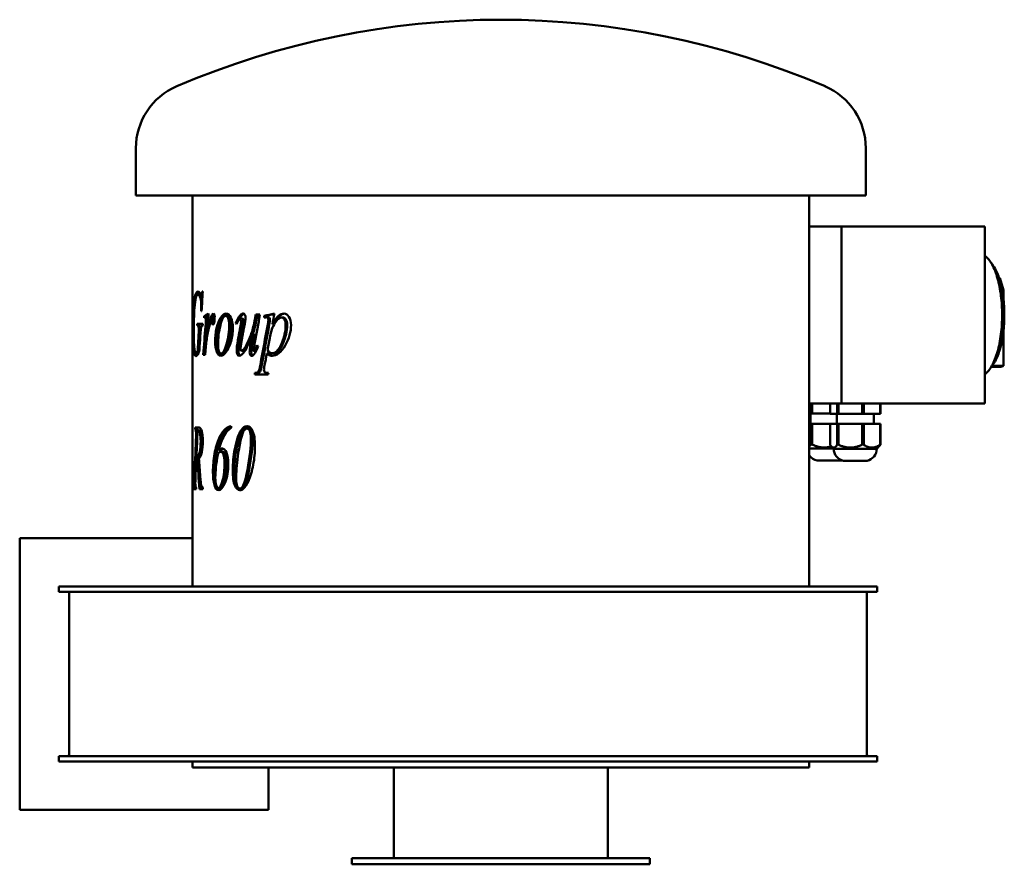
# Model space of a CAD drawing. Header units: millimetres. Extents: x 391 to 870, y 240 to 651.
import ezdxf

# ---------------------------------------------------------------- set-up
doc = ezdxf.new("R2010")
doc.units = ezdxf.units.MM
doc.header["$LTSCALE"] = 3
doc.layers.add('Widoczne (ISO)', color=7, linetype='Continuous', lineweight=50)

msp = doc.modelspace()

# ---------------------------------------------------------------- linework, layer by layer
at = {"layer": 'Widoczne (ISO)'}
for p, q in [((447.5, 565.25), (447.5, 588.25)), ((802.5, 565.25), (802.5, 588.25)), ((802.5, 565.25), (447.5, 565.25)), ((475, 452.59), (475, 565.25)), ((775, 375.25), (775, 565.25)), ((775, 550.25), (787.8, 550.25)), ((787.8, 550.25), (790.58, 550.25)), ((790.58, 550.25), (790.58, 464.25)), ((790.58, 550.25), (860.38, 550.25)), ((860.38, 464.25), (860.38, 550.25)), ((867.27, 525.25), (867.64, 525.25)), ((867.64, 525.25), (869.51, 519.29)), ((480.01, 518.6), (479.8, 518.6)), ((868.77, 519.29), (869.51, 519.29)), ((869.51, 519.29), (869.51, 514.01)), ((478.73, 517.1), (477.74, 517.1)), ((479.92, 517.1), (479.33, 517.1)), ((479.26, 509.14), (479.45, 509.14)), ((480.07, 502.99), (477.36, 502.99)), ((481.59, 506.71), (480.63, 506.71)), ((482.12, 506.1), (481.16, 506.1)), ((482.44, 505.76), (481.48, 505.76)), ((485.24, 504.56), (484.31, 504.56)), ((485.46, 503.82), (484.52, 503.82)), ((492.09, 506.79), (491.19, 506.79)), ((496.75, 503.21), (496.16, 503.21)), ((499, 506.98), (498.16, 506.98)), ((499.27, 505.51), (498.42, 505.51)), ((506.27, 505.59), (505.47, 505.59)), ((507.85, 507.42), (505.78, 507.42)), ((510.67, 506.81), (509.9, 506.81)), ((509.9, 505.95), (509.9, 506.81)), ((510.67, 506.08), (510.67, 506.81)), ((511.81, 506.1), (511.05, 506.1)), ((514.63, 502.84), (513.89, 502.84)), ((519.1, 506), (518.39, 506)), ((477.32, 502.13), (477.43, 502.13)), ((478.41, 502.13), (477.43, 502.13)), ((478.98, 501.49), (478, 501.49)), ((505.03, 498.13), (504.22, 498.13)), ((869.51, 500.49), (869.51, 482.54)), ((482.23, 497.18), (481.91, 497.18)), ((477.71, 488.94), (476.73, 488.94)), ((478.37, 490), (477.6, 490)), ((489.92, 488.5), (489.01, 488.5)), ((499.78, 489.87), (498.94, 489.87)), ((505.87, 489.56), (505.07, 489.56)), ((511.93, 488.48), (511.17, 488.48)), ((514.71, 488.62), (513.97, 488.62)), ((480.28, 487.91), (481.21, 487.91)), ((506.21, 479.04), (505.41, 479.04)), ((863.5, 482.04), (867.64, 482.04)), ((863.89, 482.54), (869.51, 482.54)), ((505.28, 478.23), (511.84, 478.23)), ((787.8, 464.25), (775, 464.25)), ((775.8, 464.25), (775.8, 459.3)), ((776.43, 464.25), (776.43, 459.3)), ((785.08, 464.25), (785.08, 459.25)), ((787.8, 464.25), (790.58, 464.25)), ((788.58, 464.25), (788.58, 459.25)), ((789.22, 464.25), (789.22, 459.25)), ((790.58, 464.25), (860.38, 464.25)), ((800.64, 464.25), (800.64, 459.25)), ((801.47, 464.25), (801.47, 459.25)), ((809.39, 464.25), (809.39, 459.25)), ((809.58, 464.25), (809.58, 459.25)), ((775, 459.3), (775.8, 459.3)), ((775.59, 459.3), (775.59, 454.3)), ((775.8, 459.3), (776.43, 459.3)), ((776.43, 459.3), (785.08, 459.3)), ((785.08, 459.25), (788.58, 459.25)), ((788.33, 459.25), (788.33, 454.25)), ((788.58, 459.25), (789.22, 459.25)), ((789.22, 459.25), (800.64, 459.25)), ((800.64, 459.25), (801.47, 459.25)), ((801.47, 459.25), (809.39, 459.25)), ((806.33, 459.25), (806.33, 454.25)), ((809.39, 459.25), (809.58, 459.25)), ((475.01, 452.59), (475, 452.59)), ((476.34, 451.78), (477.33, 451.78)), ((477.99, 452.59), (476.36, 452.59)), ((478.83, 451.02), (477.85, 451.02)), ((493.85, 453.2), (493.85, 452.34)), ((502.35, 452.05), (501.53, 452.05)), ((775, 454.3), (775.8, 454.3)), ((775.8, 454.3), (775.8, 444.26)), ((775.8, 454.3), (776.43, 454.3)), ((776.43, 454.3), (787.84, 454.3)), ((776.43, 454.3), (776.43, 444.26)), ((785.08, 454.25), (788.58, 454.25)), ((785.08, 454.25), (785.08, 444.21)), ((787.84, 454.3), (788.33, 454.3)), ((787.84, 454.3), (787.84, 454.25)), ((788.58, 454.25), (788.58, 444.21)), ((788.58, 454.25), (789.22, 454.25)), ((789.22, 454.25), (800.64, 454.25)), ((789.22, 454.25), (789.22, 444.21)), ((800.64, 454.25), (801.47, 454.25)), ((800.64, 454.25), (800.64, 444.21)), ((801.47, 454.25), (809.39, 454.25)), ((801.47, 454.25), (801.47, 444.21)), ((809.39, 454.25), (809.58, 454.25)), ((809.39, 454.25), (809.39, 444.21)), ((809.58, 454.25), (809.58, 444.21)), ((475, 433.17), (475, 445.33)), ((488.7, 441.34), (487.79, 441.34)), ((489.64, 440.8), (488.74, 440.8)), ((786.78, 442.3), (775, 442.3)), ((786.83, 442.25), (785.8, 443.28)), ((807.83, 442.25), (786.83, 442.25)), ((807.83, 442.25), (808.86, 443.28)), ((477.86, 437.51), (476.88, 437.51)), ((478.34, 438.57), (477.36, 438.57)), ((478.2, 437.17), (477.45, 437.17)), ((790.34, 436.43), (778.84, 436.43)), ((803.08, 436.38), (791.58, 436.38)), ((475.45, 433.89), (475, 433.89)), ((475, 430.94), (475.38, 430.94)), ((475, 375.25), (475, 430.94)), ((476.49, 428.42), (476.01, 428.42)), ((475.49, 422.59), (476.86, 422.59)), ((476.51, 423.4), (475.51, 423.4)), ((476.55, 423.74), (475.71, 423.74)), ((476.41, 424.74), (475.84, 424.74)), ((478.39, 422.59), (480.07, 422.59)), ((488.6, 423.08), (487.68, 423.08)), ((498.92, 422.88), (498.07, 422.88)), ((500.15, 423.76), (499.32, 423.76)), ((391, 266.75), (391, 398.75)), ((391, 398.75), (475, 398.75)), ((410, 375.25), (620.36, 375.25)), ((410, 373.75), (410, 375.25)), ((410, 373.75), (410, 372.75)), ((620.36, 375.25), (808, 375.25)), ((808, 375.25), (808, 372.75)), ((620.36, 372.75), (410, 372.75)), ((415, 371.95), (415, 293.55)), ((808, 372.75), (620.36, 372.75)), ((803, 371.95), (803, 293.55)), ((620.36, 292.75), (410, 292.75)), ((410, 290.25), (410, 292.75)), ((808, 292.75), (620.36, 292.75)), ((808, 290.25), (808, 292.75)), ((620.36, 290.25), (410, 290.25)), ((475, 290.25), (475, 287.25)), ((808, 290.25), (620.36, 290.25)), ((775, 290.25), (775, 287.25)), ((775, 287.25), (475, 287.25)), ((512, 287.25), (512, 266.75)), ((573, 243.25), (573, 287.25)), ((677, 243.25), (677, 287.25)), ((512, 266.75), (391, 266.75)), ((552.5, 243.25), (697.5, 243.25)), ((552.5, 240.25), (552.5, 243.25)), ((552.5, 240.25), (697.5, 240.25)), ((697.5, 240.25), (697.5, 243.25))]:
    msp.add_line(p, q, dxfattribs=at)
for centre, radius, start, end in [((625, 250.75), 400, 66.7905, 113.2095), ((480.28, 588.25), 32.78, 113.2095, 180), ((769.71, 588.25), 32.78, 0, 66.7905), ((792.83, 442.25), 6, 180, 257.9753), ((801.83, 442.25), 6, 282.0247, 0), ((780.09, 442.3), 6, 211.832, 257.9753), ((789.09, 442.3), 6, 282.0247, 287.3778), ((414.2, 371.95), 0.8, 0, 90), ((803.8, 371.95), 0.8, 90, 180), ((414.2, 293.55), 0.8, 270, 0), ((803.8, 293.55), 0.8, 180, 270)]:
    msp.add_arc(centre, radius, start, end, dxfattribs=at)
for centre, major_axis, ratio, start_param, end_param in [((867.64, 507.04), (0, -25), 0.374607, 0, 0.201358), ((776.11, 456.71), (0, -12.46), 0.732322, 6.248424, 6.317947), ((788.9, 456.66), (0, -12.46), 0.73602, 6.248424, 6.317947), ((801.05, 456.66), (0, -12.46), 0.954274, 6.248424, 6.317947), ((809.48, 456.66), (0, -12.46), 0.218254, 6.248424, 6.317947)]:
    msp.add_ellipse(centre, major_axis=major_axis, ratio=ratio, start_param=start_param, end_param=end_param, dxfattribs=at)
for points, knots in [([(860.38, 478.44), (860.41, 478.46), (860.43, 478.48), (861.7, 479.42), (862.82, 480.82), (864.87, 484.47), (865.78, 486.76), (867.26, 491.95), (867.83, 494.82), (868.59, 500.88), (868.79, 504.06), (868.79, 510.41), (868.59, 513.58), (867.84, 519.61), (867.27, 522.47), (865.82, 527.61), (864.93, 529.88), (862.87, 533.63), (861.7, 535.1), (860.39, 536.05), (860.39, 536.06), (860.38, 536.06)], [3.407571, 3.407571, 3.407571, 3.407571, 3.41379, 3.41379, 3.73056, 3.73056, 4.062027, 4.062027, 4.38825, 4.38825, 4.711986, 4.711986, 5.035074, 5.035074, 5.358804, 5.358804, 5.684981, 5.684981, 6.016309, 6.016309, 6.017207, 6.017207, 6.017207, 6.017207]), ([(863.57, 482.16), (864.19, 482.87), (864.77, 483.72), (866.27, 486.41), (867.1, 488.51), (868.44, 493.26), (868.96, 495.9), (869.66, 501.46), (869.84, 504.38), (869.83, 510.2), (869.65, 513.11), (868.96, 518.64), (868.44, 521.26), (867.11, 525.96), (866.29, 528.03), (864.8, 530.74), (864.2, 531.61), (863.57, 532.34)], [3.545857, 3.545857, 3.545857, 3.545857, 3.733976, 3.733976, 4.064644, 4.064644, 4.390424, 4.390424, 4.713902, 4.713902, 5.036785, 5.036785, 5.360273, 5.360273, 5.686054, 5.686054, 5.878921, 5.878921, 5.878921, 5.878921]), ([(479.33, 517.1), (479.41, 517.1), (479.49, 517.19), (479.55, 517.36), (479.62, 517.53), (479.7, 517.95), (479.8, 518.6)], [0, 0, 0, 0, 1, 1, 1, 2, 2, 2, 2]), ([(475.29, 499.53), (475.29, 502.13), (475.32, 504.6), (475.4, 506.93), (475.48, 509.27), (475.59, 511.25), (475.76, 512.86), (475.92, 514.48), (476.13, 515.76), (476.39, 516.69)], [0, 0, 0, 0, 1, 1, 1, 2, 2, 2, 3, 3, 3, 3]), ([(479.3, 511.59), (479.3, 513.04), (479.15, 514.33), (478.86, 515.44), (478.57, 516.55), (478.18, 517.1), (477.74, 517.1)], [0, 0, 0, 0, 1, 1, 1, 2, 2, 2, 2]), ([(485.24, 507.94), (485.41, 507.94), (485.56, 507.8), (485.66, 507.51), (485.77, 507.22), (485.82, 506.8), (485.82, 506.25)], [0, 0, 0, 0, 1, 1, 1, 2, 2, 2, 2]), ([(486.06, 494.34), (486.06, 496.51), (486.29, 498.69), (486.78, 500.87), (487.26, 503.05), (487.93, 504.77), (488.8, 506.04), (489.67, 507.3), (490.55, 507.94), (491.44, 507.94)], [0, 0, 0, 0, 1, 1, 1, 2, 2, 2, 3, 3, 3, 3]), ([(486.99, 494.34), (486.99, 496.51), (487.22, 498.69), (487.7, 500.87), (488.18, 503.05), (488.84, 504.77), (489.71, 506.04), (490.43, 507.09), (491.15, 507.7), (491.88, 507.88)], [0, 0, 0, 0, 1, 1, 1, 2, 2, 2, 2.82985, 2.82985, 2.82985, 2.82985]), ([(491.44, 507.94), (492.33, 507.94), (493.1, 507.3), (493.71, 506.01), (494.31, 504.73), (494.63, 503.07), (494.63, 501.03)], [0, 0, 0, 0, 1, 1, 1, 2, 2, 2, 2]), ([(499.7, 507.94), (500.02, 507.94), (500.29, 507.73), (500.5, 507.31), (500.71, 506.9), (500.82, 506.37), (500.82, 505.73)], [0, 0, 0, 0, 1, 1, 1, 2, 2, 2, 2]), ([(513.89, 502.84), (514.97, 504.74), (515.95, 506.06), (516.82, 506.81), (517.69, 507.56), (518.59, 507.94), (519.54, 507.94)], [0, 0, 0, 0, 1, 1, 1, 2, 2, 2, 2]), ([(514.63, 502.84), (515.7, 504.74), (516.67, 506.06), (517.54, 506.81), (518.29, 507.46), (519.06, 507.83), (519.86, 507.92)], [0, 0, 0, 0, 1, 1, 1, 1.862881, 1.862881, 1.862881, 1.862881]), ([(519.54, 507.94), (520.46, 507.94), (521.27, 507.42), (521.95, 506.38), (522.63, 505.34), (522.97, 503.99), (522.97, 502.33)], [0, 0, 0, 0, 1, 1, 1, 2, 2, 2, 2]), ([(484.99, 502.47), (484.87, 502.47), (484.76, 502.58), (484.68, 502.8), (484.59, 503.02), (484.54, 503.36), (484.52, 503.82)], [0, 0, 0, 0, 1, 1, 1, 2, 2, 2, 2]), ([(491.19, 506.79), (490.21, 506.79), (489.35, 505.23), (488.59, 502.13), (487.83, 499.02), (487.47, 495.94), (487.47, 492.89)], [0, 0, 0, 0, 1, 1, 1, 2, 2, 2, 2]), ([(492.87, 502.55), (492.87, 503.92), (492.71, 504.97), (492.4, 505.7), (492.09, 506.42), (491.68, 506.79), (491.19, 506.79)], [0, 0, 0, 0, 1, 1, 1, 2, 2, 2, 2]), ([(493.75, 502.55), (493.75, 503.92), (493.6, 504.97), (493.28, 505.7), (492.97, 506.42), (492.57, 506.79), (492.09, 506.79)], [0, 0, 0, 0, 1, 1, 1, 2, 2, 2, 2]), ([(498.42, 505.51), (498.22, 505.51), (498.02, 505.4), (497.83, 505.18), (497.63, 504.96), (497.19, 504.14), (496.51, 502.72)], [0, 0, 0, 0, 1, 1, 1, 2, 2, 2, 2]), ([(498.8, 504.87), (498.8, 505.04), (498.76, 505.18), (498.69, 505.32), (498.61, 505.45), (498.52, 505.51), (498.42, 505.51)], [0, 0, 0, 0, 1, 1, 1, 2, 2, 2, 2]), ([(498.94, 489.87), (499.21, 489.87), (499.57, 490.12), (500.02, 490.6), (500.48, 491.08), (501.08, 492.16), (501.86, 493.84), (502.63, 495.53), (503.28, 497.1), (503.8, 498.58), (504.32, 500.05), (504.88, 502.38), (505.47, 505.59)], [0, 0, 0, 0, 1, 1, 1, 2, 2, 2, 3, 3, 3, 4, 4, 4, 4]), ([(499.65, 504.87), (499.65, 505.04), (499.61, 505.18), (499.53, 505.32), (499.45, 505.45), (499.36, 505.51), (499.27, 505.51)], [0, 0, 0, 0, 1, 1, 1, 2, 2, 2, 2]), ([(504.45, 498.13), (504.51, 498.28), (504.56, 498.43), (504.61, 498.58), (505.13, 500.05), (505.68, 502.38), (506.27, 505.59)], [2.900712, 2.900712, 2.900712, 2.900712, 3, 3, 3, 4, 4, 4, 4]), ([(511.97, 504.85), (511.97, 505.24), (511.89, 505.55), (511.74, 505.77), (511.59, 505.99), (511.36, 506.1), (511.05, 506.1)], [0, 0, 0, 0, 1, 1, 1, 2, 2, 2, 2]), ([(512.72, 504.85), (512.72, 505.24), (512.65, 505.55), (512.5, 505.77), (512.35, 505.99), (512.12, 506.1), (511.81, 506.1)], [0, 0, 0, 0, 1, 1, 1, 2, 2, 2, 2]), ([(518.39, 506), (517.25, 506), (516.15, 505.09), (515.07, 503.27), (513.99, 501.45), (513.22, 499.31), (512.74, 496.86)], [0, 0, 0, 0, 1, 1, 1, 2, 2, 2, 2]), ([(520.34, 502.35), (520.34, 503.53), (520.14, 504.43), (519.75, 505.06), (519.36, 505.69), (518.91, 506), (518.39, 506)], [0, 0, 0, 0, 1, 1, 1, 2, 2, 2, 2]), ([(521.04, 502.35), (521.04, 503.53), (520.84, 504.43), (520.46, 505.06), (520.07, 505.69), (519.62, 506), (519.1, 506)], [0, 0, 0, 0, 1, 1, 1, 2, 2, 2, 2]), ([(476.73, 487.23), (476.25, 487.23), (475.96, 487.82), (475.76, 489), (475.57, 490.19), (475.45, 491.76), (475.39, 493.71), (475.32, 495.66), (475.29, 497.6), (475.29, 499.53)], [0, 0, 0, 0, 1, 1, 1, 2, 2, 2, 3, 3, 3, 3]), ([(475.64, 499.24), (475.64, 496.44), (475.7, 494.03), (475.86, 491.99), (476.01, 489.96), (476.27, 488.94), (476.73, 488.94)], [0, 0, 0, 0, 1, 1, 1, 2, 2, 2, 2]), ([(480.01, 502.13), (479.72, 502.11), (479.52, 501.98), (479.4, 501.72), (479.27, 501.47), (479.17, 501.04), (479.08, 500.44)], [0, 0, 0, 0, 1, 1, 1, 2, 2, 2, 2]), ([(494.63, 501.03), (494.63, 498.8), (494.34, 496.61), (493.77, 494.45), (493.2, 492.28), (492.41, 490.56), (491.46, 489.3), (490.51, 488.03), (489.62, 487.4), (488.79, 487.4)], [0, 0, 0, 0, 1, 1, 1, 2, 2, 2, 3, 3, 3, 3]), ([(489.01, 488.5), (489.89, 488.5), (490.76, 490.05), (491.6, 493.13), (492.43, 496.22), (492.87, 499.36), (492.87, 502.55)], [0, 0, 0, 0, 1, 1, 1, 2, 2, 2, 2]), ([(489.92, 488.5), (490.79, 488.5), (491.65, 490.05), (492.49, 493.13), (493.32, 496.22), (493.75, 499.36), (493.75, 502.55)], [0, 0, 0, 0, 1, 1, 1, 2, 2, 2, 2]), ([(504.22, 498.13), (502.68, 494.03), (501.45, 491.22), (500.47, 489.69), (499.49, 488.16), (498.61, 487.4), (497.83, 487.4)], [0, 0, 0, 0, 1, 1, 1, 2, 2, 2, 2]), ([(522.97, 502.33), (522.97, 499.07), (521.99, 495.77), (520.1, 492.42), (518.22, 489.07), (516.07, 487.4), (513.73, 487.4)], [0, 0, 0, 0, 1, 1, 1, 2, 2, 2, 2]), ([(513.97, 488.62), (514.5, 488.62), (515.04, 488.84), (515.59, 489.26), (516.13, 489.69), (516.67, 490.32), (517.21, 491.16), (517.74, 492), (518.23, 492.97), (518.66, 494.07), (519.09, 495.16), (519.48, 496.45), (519.82, 497.94), (520.17, 499.42), (520.34, 500.9), (520.34, 502.35)], [0, 0, 0, 0, 1, 1, 1, 2, 2, 2, 3, 3, 3, 4, 4, 4, 5, 5, 5, 5]), ([(514.71, 488.62), (515.24, 488.62), (515.77, 488.84), (516.31, 489.26), (516.86, 489.69), (517.4, 490.32), (517.93, 491.16), (518.46, 492), (518.94, 492.97), (519.37, 494.07), (519.8, 495.16), (520.18, 496.45), (520.52, 497.94), (520.87, 499.42), (521.04, 500.9), (521.04, 502.35)], [0, 0, 0, 0, 1, 1, 1, 2, 2, 2, 3, 3, 3, 4, 4, 4, 5, 5, 5, 5]), ([(488.79, 487.4), (487.94, 487.4), (487.29, 488.04), (486.79, 489.34), (486.3, 490.63), (486.06, 492.29), (486.06, 494.34)], [0, 0, 0, 0, 1, 1, 1, 2, 2, 2, 2]), ([(489.26, 487.46), (488.63, 487.66), (488.12, 488.28), (487.71, 489.34), (487.22, 490.63), (486.99, 492.29), (486.99, 494.34)], [0.182812, 0.182812, 0.182812, 0.182812, 1, 1, 1, 2, 2, 2, 2]), ([(476.73, 488.94), (476.84, 488.94), (476.95, 489.01), (477.06, 489.14), (477.17, 489.27), (477.35, 489.56), (477.6, 490)], [0, 0, 0, 0, 1, 1, 1, 2, 2, 2, 2]), ([(478.33, 489.38), (477.9, 488.52), (477.6, 487.94), (477.38, 487.66), (477.16, 487.37), (476.94, 487.23), (476.73, 487.23)], [0, 0, 0, 0, 1, 1, 1, 2, 2, 2, 2]), ([(477.71, 488.94), (477.83, 488.94), (477.94, 489.01), (478.05, 489.14), (478.12, 489.22), (478.22, 489.37), (478.34, 489.58)], [0, 0, 0, 0, 1, 1, 1, 1.639853, 1.639853, 1.639853, 1.639853]), ([(487.47, 492.89), (487.47, 491.48), (487.61, 490.4), (487.9, 489.64), (488.19, 488.88), (488.55, 488.5), (489.01, 488.5)], [0, 0, 0, 0, 1, 1, 1, 2, 2, 2, 2]), ([(497.83, 487.4), (497.46, 487.4), (497.15, 487.63), (496.9, 488.1), (496.65, 488.56), (496.52, 489.16), (496.52, 489.87)], [0, 0, 0, 0, 1, 1, 1, 2, 2, 2, 2]), ([(498.31, 487.49), (498.1, 487.6), (497.91, 487.8), (497.75, 488.1), (497.5, 488.56), (497.38, 489.16), (497.38, 489.87)], [0.35814, 0.35814, 0.35814, 0.35814, 1, 1, 1, 2, 2, 2, 2]), ([(498.37, 490.81), (498.37, 490.51), (498.42, 490.28), (498.52, 490.12), (498.62, 489.96), (498.76, 489.87), (498.94, 489.87)], [0, 0, 0, 0, 1, 1, 1, 2, 2, 2, 2]), ([(499.78, 489.87), (500.05, 489.87), (500.41, 490.12), (500.86, 490.6), (501, 490.75), (501.16, 490.96), (501.33, 491.24)], [0, 0, 0, 0, 1, 1, 1, 1.317762, 1.317762, 1.317762, 1.317762]), ([(503.79, 487.4), (503.5, 487.4), (503.27, 487.56), (503.09, 487.89), (502.92, 488.22), (502.83, 488.63), (502.83, 489.14)], [0, 0, 0, 0, 1, 1, 1, 2, 2, 2, 2]), ([(504.24, 487.5), (504.11, 487.59), (504, 487.71), (503.91, 487.89), (503.73, 488.22), (503.64, 488.63), (503.64, 489.14)], [0.463069, 0.463069, 0.463069, 0.463069, 1, 1, 1, 2, 2, 2, 2]), ([(504.82, 490.27), (504.82, 490.02), (504.85, 489.84), (504.89, 489.73), (504.93, 489.61), (504.99, 489.56), (505.07, 489.56)], [0, 0, 0, 0, 1, 1, 1, 2, 2, 2, 2]), ([(505.07, 489.56), (505.19, 489.56), (505.32, 489.66), (505.46, 489.87), (505.6, 490.09), (505.95, 490.99), (506.52, 492.57)], [0, 0, 0, 0, 1, 1, 1, 2, 2, 2, 2]), ([(513.73, 487.4), (513.23, 487.4), (512.8, 487.48), (512.42, 487.63), (512.04, 487.79), (511.62, 488.07), (511.17, 488.48)], [0, 0, 0, 0, 1, 1, 1, 2, 2, 2, 2]), ([(514.11, 487.41), (513.76, 487.44), (513.45, 487.52), (513.17, 487.63), (512.8, 487.79), (512.38, 488.07), (511.93, 488.48)], [0.252936, 0.252936, 0.252936, 0.252936, 1, 1, 1, 2, 2, 2, 2]), ([(505.41, 479.04), (506.24, 479.11), (506.81, 479.34), (507.11, 479.75), (507.41, 480.16), (507.72, 481.3), (508.05, 483.18)], [0, 0, 0, 0, 1, 1, 1, 2, 2, 2, 2]), ([(506.21, 479.04), (507.03, 479.11), (507.6, 479.34), (507.9, 479.75), (508.19, 480.16), (508.5, 481.3), (508.83, 483.18)], [0, 0, 0, 0, 1, 1, 1, 2, 2, 2, 2]), ([(509.79, 480.59), (509.79, 480.26), (509.84, 479.98), (509.95, 479.75), (510.06, 479.52), (510.24, 479.35), (510.49, 479.22), (510.74, 479.1), (511.23, 479.04), (511.98, 479.04)], [0, 0, 0, 0, 1, 1, 1, 2, 2, 2, 3, 3, 3, 3]), ([(476.78, 449.38), (476.78, 450.05), (476.74, 450.62), (476.66, 451.09), (476.58, 451.57), (476.46, 451.79), (476.32, 451.78)], [0, 0, 0, 0, 1, 1, 1, 2, 2, 2, 2]), ([(477.67, 450.95), (477.66, 451), (477.65, 451.05), (477.65, 451.09), (477.57, 451.55), (477.46, 451.78), (477.33, 451.78)], [0.905822, 0.905822, 0.905822, 0.905822, 1, 1, 1, 1.966667, 1.966667, 1.966667, 1.966667]), ([(479.02, 445.94), (479.02, 447.58), (478.91, 448.83), (478.71, 449.71), (478.51, 450.58), (478.21, 451.02), (477.85, 451.02)], [0, 0, 0, 0, 1, 1, 1, 2, 2, 2, 2]), ([(477.99, 452.59), (478.64, 452.59), (479.21, 451.97), (479.57, 450.74), (479.92, 449.5), (480.11, 447.87), (480.11, 445.85)], [0, 0, 0, 0, 1, 1, 1, 2, 2, 2, 2]), ([(479.99, 445.94), (479.99, 447.58), (479.89, 448.83), (479.69, 449.71), (479.49, 450.58), (479.19, 451.02), (478.83, 451.02)], [0, 0, 0, 0, 1, 1, 1, 2, 2, 2, 2]), ([(484.98, 430.82), (484.98, 433.84), (485.23, 436.83), (485.75, 439.77), (486.28, 442.71), (487, 445.23), (487.98, 447.34), (488.96, 449.45), (490.02, 451), (491.19, 452)], [0, 0, 0, 0, 1, 1, 1, 2, 2, 2, 3, 3, 3, 3]), ([(485.92, 430.82), (485.92, 433.84), (486.16, 436.83), (486.68, 439.77), (487.2, 442.71), (487.92, 445.23), (488.89, 447.34), (489.86, 449.45), (490.92, 451), (492.08, 452)], [0, 0, 0, 0, 1, 1, 1, 2, 2, 2, 3, 3, 3, 3]), ([(493.85, 452.34), (492.63, 451.75), (491.49, 450.52), (490.44, 448.63), (489.39, 446.74), (488.52, 444.31), (487.79, 441.34)], [0, 0, 0, 0, 1, 1, 1, 2, 2, 2, 2]), ([(501.53, 452.05), (501.05, 452.05), (500.56, 451.71), (500.07, 451.04), (499.58, 450.37), (499.09, 448.98), (498.58, 446.85), (498.07, 444.73), (497.6, 441.99), (497.14, 438.64)], [0, 0, 0, 0, 1, 1, 1, 2, 2, 2, 3, 3, 3, 3]), ([(501.5, 453.2), (502.58, 453.2), (503.51, 452.41), (504.28, 450.83), (505.04, 449.26), (505.43, 446.77), (505.43, 443.37)], [0, 0, 0, 0, 1, 1, 1, 2, 2, 2, 2]), ([(503.47, 447.27), (503.47, 448.9), (503.27, 450.11), (502.88, 450.88), (502.49, 451.66), (502.04, 452.05), (501.53, 452.05)], [0, 0, 0, 0, 1, 1, 1, 2, 2, 2, 2]), ([(504.28, 447.27), (504.28, 448.9), (504.08, 450.11), (503.69, 450.88), (503.31, 451.66), (502.86, 452.05), (502.35, 452.05)], [0, 0, 0, 0, 1, 1, 1, 2, 2, 2, 2]), ([(477.36, 438.57), (477.8, 438.57), (478.22, 439.27), (478.53, 440.69), (478.85, 442.1), (479.02, 443.85), (479.02, 445.94)], [0, 0, 0, 0, 1, 1, 1, 2, 2, 2, 2]), ([(480.11, 445.85), (480.11, 443.92), (479.91, 442.15), (479.55, 440.55), (479.19, 438.95), (478.71, 437.94), (478.18, 437.51)], [0, 0, 0, 0, 1, 1, 1, 2, 2, 2, 2]), ([(478.34, 438.57), (478.79, 438.57), (479.19, 439.27), (479.51, 440.69), (479.82, 442.1), (479.99, 443.85), (479.99, 445.94)], [0, 0, 0, 0, 1, 1, 1, 2, 2, 2, 2]), ([(488.74, 440.8), (488.52, 440.8), (488.31, 440.71), (488.12, 440.54), (487.93, 440.37), (487.68, 440.01), (487.37, 439.47)], [0, 0, 0, 0, 1, 1, 1, 2, 2, 2, 2]), ([(490.64, 435.36), (490.64, 437.1), (490.45, 438.45), (490.07, 439.39), (489.7, 440.33), (489.25, 440.8), (488.74, 440.8)], [0, 0, 0, 0, 1, 1, 1, 2, 2, 2, 2]), ([(489.42, 442.37), (490.22, 442.37), (490.94, 441.69), (491.55, 440.33), (492.15, 438.98), (492.46, 437.15), (492.46, 434.84)], [0, 0, 0, 0, 1, 1, 1, 2, 2, 2, 2]), ([(491.54, 435.36), (491.54, 437.1), (491.34, 438.45), (490.97, 439.39), (490.6, 440.33), (490.15, 440.8), (489.64, 440.8)], [0, 0, 0, 0, 1, 1, 1, 2, 2, 2, 2]), ([(505.43, 443.37), (505.43, 440.45), (505.14, 437.46), (504.57, 434.42), (504, 431.39), (503.2, 428.75), (502.2, 426.53)], [0, 0, 0, 0, 1, 1, 1, 2, 2, 2, 2]), ([(487.68, 423.08), (488.37, 423.08), (489.04, 424.31), (489.67, 426.78), (490.31, 429.24), (490.64, 432.1), (490.64, 435.36)], [0, 0, 0, 0, 1, 1, 1, 2, 2, 2, 2]), ([(492.46, 434.84), (492.46, 431.31), (491.92, 428.3), (490.9, 425.81), (489.88, 423.32), (488.83, 422.07), (487.77, 422.07)], [0, 0, 0, 0, 1, 1, 1, 2, 2, 2, 2]), ([(488.6, 423.08), (489.28, 423.08), (489.95, 424.31), (490.58, 426.78), (491.21, 429.24), (491.54, 432.1), (491.54, 435.36)], [0, 0, 0, 0, 1, 1, 1, 2, 2, 2, 2]), ([(498.09, 422.07), (497.06, 422.07), (496.23, 422.86), (495.58, 424.44), (494.93, 426.01), (494.61, 428.51), (494.61, 431.92)], [0, 0, 0, 0, 1, 1, 1, 2, 2, 2, 2]), ([(498.54, 422.11), (497.7, 422.29), (497, 423.07), (496.44, 424.44), (495.79, 426.01), (495.48, 428.51), (495.48, 431.92)], [0.132151, 0.132151, 0.132151, 0.132151, 1, 1, 1, 2, 2, 2, 2]), ([(478.79, 428.71), (478.95, 426.56), (479.12, 425.15), (479.28, 424.5), (479.45, 423.84), (479.73, 423.48), (480.14, 423.4)], [0, 0, 0, 0, 1, 1, 1, 2, 2, 2, 2]), ([(487.77, 422.07), (486.8, 422.07), (486.12, 422.95), (485.66, 424.72), (485.2, 426.48), (484.98, 428.52), (484.98, 430.82)], [0, 0, 0, 0, 1, 1, 1, 2, 2, 2, 2]), ([(486.14, 428.15), (486.14, 426.58), (486.29, 425.34), (486.6, 424.44), (486.91, 423.53), (487.27, 423.08), (487.68, 423.08)], [0, 0, 0, 0, 1, 1, 1, 2, 2, 2, 2]), ([(496.28, 427.46), (496.28, 425.93), (496.45, 424.78), (496.8, 424.02), (497.15, 423.26), (497.57, 422.88), (498.07, 422.88)], [0, 0, 0, 0, 1, 1, 1, 2, 2, 2, 2])]:
    msp.add_open_spline(points, degree=3, knots=knots, dxfattribs=at)
for points in [[(476.39, 516.69), (476.75, 517.96), (477.19, 518.6), (477.74, 518.6)], [(477.48, 517.04), (477.71, 517.72), (477.96, 518.18), (478.25, 518.42)], [(477.74, 518.6), (478.15, 518.6), (478.57, 518.24), (478.97, 517.52)], [(478.97, 517.52), (479.13, 517.24), (479.25, 517.1), (479.33, 517.1)], [(480.01, 518.6), (479.82, 515.45), (479.63, 512.29), (479.45, 509.14)], [(477.74, 517.1), (476.86, 517.1), (476.34, 514.96), (476, 510.66)], [(479.82, 515.48), (479.53, 516.56), (479.15, 517.1), (478.73, 517.1)], [(476, 510.66), (475.73, 507.26), (475.64, 503.45), (475.64, 499.24)], [(479.26, 509.14), (479.29, 510.25), (479.3, 511.07), (479.3, 511.59)], [(480.63, 506.71), (481.31, 507.12), (482.06, 507.53), (482.87, 507.94)], [(482.87, 507.94), (482.54, 504.35), (482.22, 500.76), (481.91, 497.18)], [(484.19, 506.44), (484.61, 507.44), (484.96, 507.94), (485.24, 507.94)], [(498.16, 506.98), (498.71, 507.62), (499.22, 507.94), (499.7, 507.94)], [(499, 506.98), (499.37, 507.41), (499.73, 507.7), (500.06, 507.84)], [(509.9, 506.81), (511.51, 507.19), (513.17, 507.56), (514.88, 507.94)], [(510.67, 506.81), (512.03, 507.13), (513.42, 507.45), (514.85, 507.77)], [(514.88, 507.94), (514.55, 506.24), (514.22, 504.54), (513.89, 502.84)], [(477.32, 502.13), (477.33, 502.42), (477.35, 502.7), (477.36, 502.99)], [(478.3, 502.13), (478.32, 502.42), (478.33, 502.7), (478.35, 502.99)], [(480.07, 502.99), (480.05, 502.7), (480.03, 502.42), (480.01, 502.13)], [(480.71, 505.9), (480.68, 506.17), (480.66, 506.44), (480.63, 506.71)], [(481.16, 506.1), (481.08, 506.1), (480.92, 506.03), (480.71, 505.9)], [(481.48, 505.76), (481.4, 505.99), (481.29, 506.1), (481.16, 506.1)], [(481.37, 501.66), (481.51, 503.26), (481.58, 504.4), (481.58, 505.07)], [(481.58, 505.07), (481.58, 505.35), (481.54, 505.58), (481.48, 505.76)], [(481.59, 506.71), (481.98, 506.95), (482.39, 507.18), (482.82, 507.41)], [(481.65, 506.1), (481.63, 506.3), (481.61, 506.51), (481.59, 506.71)], [(481.91, 497.18), (482.7, 501.59), (483.47, 504.68), (484.19, 506.44)], [(482.44, 505.76), (482.35, 505.99), (482.25, 506.1), (482.12, 506.1)], [(482.53, 505.07), (482.53, 505.35), (482.5, 505.58), (482.44, 505.76)], [(482.47, 503.56), (482.51, 504.2), (482.53, 504.71), (482.53, 505.07)], [(484.06, 504.38), (483.93, 504.17), (483.73, 503.59), (483.47, 502.64)], [(484.31, 504.56), (484.21, 504.56), (484.13, 504.5), (484.06, 504.38)], [(484.45, 504.38), (484.41, 504.5), (484.36, 504.56), (484.31, 504.56)], [(484.52, 503.82), (484.51, 504.1), (484.48, 504.29), (484.45, 504.38)], [(484.49, 504.56), (484.71, 505.3), (484.92, 505.93), (485.13, 506.44)], [(485.54, 503.48), (485.41, 502.81), (485.23, 502.47), (484.99, 502.47)], [(485.13, 506.44), (485.32, 506.9), (485.5, 507.26), (485.66, 507.51)], [(485.39, 504.38), (485.35, 504.5), (485.3, 504.56), (485.24, 504.56)], [(485.46, 503.82), (485.44, 504.1), (485.42, 504.29), (485.39, 504.38)], [(485.5, 503.29), (485.48, 503.44), (485.47, 503.62), (485.46, 503.82)], [(485.82, 506.25), (485.82, 505.28), (485.73, 504.36), (485.54, 503.48)], [(496.16, 503.21), (496.78, 504.92), (497.44, 506.18), (498.16, 506.98)], [(496.51, 502.72), (496.39, 502.88), (496.28, 503.04), (496.16, 503.21)], [(497.87, 505.22), (498.23, 505.95), (498.61, 506.54), (499, 506.98)], [(498.36, 501.81), (498.65, 503.44), (498.8, 504.47), (498.8, 504.87)], [(499.2, 501.81), (499.5, 503.44), (499.65, 504.47), (499.65, 504.87)], [(500.82, 505.73), (500.82, 504.93), (500.62, 503.52), (500.24, 501.49)], [(507.85, 507.42), (507.01, 502.96), (506.18, 498.5), (505.37, 494.04)], [(505.47, 505.59), (505.58, 506.2), (505.68, 506.81), (505.78, 507.42)], [(506.27, 505.59), (506.37, 506.2), (506.47, 506.81), (506.58, 507.42)], [(511.05, 506.1), (510.78, 506.1), (510.39, 506.05), (509.9, 505.95)], [(511.63, 502.57), (511.86, 503.8), (511.97, 504.56), (511.97, 504.85)], [(512.39, 502.57), (512.61, 503.8), (512.72, 504.56), (512.72, 504.85)], [(478, 501.49), (477.87, 501.92), (477.68, 502.13), (477.43, 502.13)], [(478.11, 500.27), (478.11, 500.81), (478.07, 501.21), (478, 501.49)], [(478.02, 497.72), (478.08, 498.78), (478.11, 499.63), (478.11, 500.27)], [(478.98, 501.49), (478.85, 501.92), (478.66, 502.13), (478.41, 502.13)], [(479.08, 500.44), (479.02, 500.05), (478.93, 498.89), (478.81, 496.96)], [(479.09, 500.49), (479.08, 500.92), (479.04, 501.25), (478.98, 501.49)], [(480.28, 487.91), (480.63, 492.5), (480.99, 497.08), (481.37, 501.66)], [(483.47, 502.64), (483.07, 501.21), (482.64, 499.34), (482.2, 497.03)], [(497.14, 494.97), (497.54, 497.25), (497.94, 499.53), (498.36, 501.81)], [(497.99, 494.97), (498.39, 497.25), (498.79, 499.53), (499.2, 501.81)], [(500.24, 501.49), (499.79, 499.14), (499.35, 496.79), (498.91, 494.43)], [(503, 491.12), (503.14, 492.14), (503.55, 494.47), (504.22, 498.13)], [(503.81, 491.12), (503.96, 492.14), (504.36, 494.47), (505.03, 498.13)], [(508.05, 483.18), (509.22, 489.65), (510.41, 496.11), (511.63, 502.57)], [(508.83, 483.18), (509.99, 489.65), (511.17, 496.11), (512.39, 502.57)], [(477.6, 490), (477.73, 492.57), (477.87, 495.14), (478.02, 497.72)], [(478.81, 496.96), (478.64, 494.43), (478.48, 491.91), (478.33, 489.38)], [(481.72, 493.72), (481.54, 492.06), (481.44, 491.05), (481.41, 490.71)], [(481.62, 492.76), (481.73, 494.23), (481.85, 495.71), (481.96, 497.18)], [(482.2, 497.03), (482.01, 496.05), (481.85, 494.95), (481.72, 493.72)], [(496.52, 489.87), (496.52, 490.99), (496.73, 492.68), (497.14, 494.97)], [(497.38, 489.87), (497.38, 490.99), (497.58, 492.68), (497.99, 494.97)], [(498.91, 494.43), (498.55, 492.52), (498.37, 491.31), (498.37, 490.81)], [(505.37, 494.04), (505, 492.05), (504.82, 490.79), (504.82, 490.27)], [(512.74, 496.86), (512.33, 494.65), (511.91, 492.45), (511.5, 490.24)], [(477.24, 487.5), (477.04, 487.77), (476.89, 488.25), (476.77, 488.94)], [(481.41, 490.71), (481.34, 489.78), (481.28, 488.84), (481.21, 487.91)], [(502.83, 489.14), (502.83, 489.65), (502.89, 490.31), (503, 491.12)], [(503.64, 489.14), (503.64, 489.65), (503.7, 490.31), (503.81, 491.12)], [(506.92, 492.06), (506.3, 490.26), (505.66, 488.96), (505.01, 488.16)], [(505.87, 489.56), (505.88, 489.56), (505.88, 489.56), (505.89, 489.56)], [(506.52, 492.57), (506.65, 492.4), (506.79, 492.23), (506.92, 492.06)], [(511.17, 488.48), (510.81, 486.57), (510.46, 484.67), (510.1, 482.77)], [(511.5, 490.24), (512.1, 489.16), (512.92, 488.62), (513.97, 488.62)], [(505.01, 488.16), (504.59, 487.65), (504.18, 487.4), (503.79, 487.4)], [(505.28, 478.23), (505.32, 478.5), (505.37, 478.77), (505.41, 479.04)], [(506.08, 478.23), (506.12, 478.5), (506.17, 478.77), (506.21, 479.04)], [(510.1, 482.77), (509.89, 481.66), (509.79, 480.93), (509.79, 480.59)], [(511.98, 479.04), (511.94, 478.77), (511.89, 478.5), (511.84, 478.23)], [(475.01, 452.59), (475, 450.17), (475, 447.75), (475, 445.33)], [(476.32, 451.78), (476.34, 452.05), (476.35, 452.32), (476.36, 452.59)], [(477.54, 450.85), (477.32, 446.82), (477.12, 442.79), (476.94, 438.76)], [(477.31, 451.78), (477.33, 452.05), (477.34, 452.32), (477.35, 452.59)], [(477.85, 451.02), (477.76, 451.02), (477.65, 450.96), (477.54, 450.85)], [(491.19, 452), (491.88, 452.59), (492.76, 452.99), (493.85, 453.2)], [(492.08, 452), (492.58, 452.42), (493.16, 452.74), (493.85, 452.97)], [(495.58, 442.1), (496.36, 446.08), (497.36, 449.11), (498.63, 451.16)], [(496.44, 442.1), (497.21, 446.08), (498.21, 449.11), (499.47, 451.16)], [(498.63, 451.16), (499.46, 452.52), (500.42, 453.2), (501.5, 453.2)], [(499.47, 451.16), (500.19, 452.34), (500.99, 453), (501.9, 453.16)], [(475, 447.73), (475, 448.75), (475, 449.53), (475, 450.08)], [(475, 447.33), (475, 447.47), (475, 447.6), (475, 447.73)], [(476.01, 428.42), (476.21, 434.47), (476.44, 440.51), (476.7, 446.56)], [(476.7, 446.56), (476.76, 447.77), (476.78, 448.71), (476.78, 449.38)], [(501.75, 431.92), (502.88, 438.22), (503.47, 443.33), (503.47, 447.27)], [(502.57, 431.92), (503.69, 438.22), (504.28, 443.33), (504.28, 447.27)], [(487.79, 441.34), (488.44, 442.02), (488.99, 442.37), (489.42, 442.37)], [(488.7, 441.34), (489.16, 441.82), (489.56, 442.13), (489.91, 442.28)], [(494.61, 431.92), (494.61, 435.31), (494.93, 438.7), (495.58, 442.1)], [(495.48, 431.92), (495.48, 435.31), (495.79, 438.7), (496.44, 442.1)], [(476.88, 437.51), (476.73, 434.33), (476.6, 431.16), (476.47, 427.98)], [(477.45, 437.17), (477.25, 437.15), (477.06, 437.27), (476.88, 437.51)], [(476.94, 438.76), (477.09, 438.63), (477.23, 438.57), (477.36, 438.57)], [(477.33, 437.51), (477.34, 437.86), (477.35, 438.22), (477.37, 438.57)], [(478.39, 422.59), (478.05, 427.45), (477.74, 432.31), (477.45, 437.17)], [(478.2, 437.21), (478.08, 437.27), (477.97, 437.37), (477.86, 437.51)], [(478.18, 437.51), (478.37, 434.58), (478.58, 431.65), (478.79, 428.71)], [(487.37, 439.47), (486.53, 434.98), (486.14, 431.21), (486.14, 428.15)], [(497.14, 438.64), (496.56, 434.26), (496.28, 430.54), (496.28, 427.46)], [(475, 430.94), (475, 431.92), (475, 432.91), (475, 433.89)], [(475.45, 433.89), (475.43, 432.91), (475.4, 431.92), (475.38, 430.94)], [(499.32, 423.76), (500.24, 425.36), (501.06, 428.08), (501.75, 431.92)], [(500.15, 423.76), (501.08, 425.36), (501.89, 428.08), (502.57, 431.92)], [(475.84, 424.74), (475.89, 425.45), (475.95, 426.67), (476.01, 428.42)], [(476.47, 427.98), (476.43, 426.9), (476.4, 425.99), (476.4, 425.26)], [(486.19, 426.75), (486.01, 428), (485.92, 429.35), (485.92, 430.82)], [(502.2, 426.53), (501.4, 424.78), (500.58, 423.52), (499.75, 422.73)], [(475.49, 422.59), (475.5, 422.86), (475.5, 423.13), (475.51, 423.4)], [(475.51, 423.4), (475.6, 423.44), (475.67, 423.56), (475.71, 423.74)], [(475.71, 423.74), (475.77, 423.98), (475.81, 424.32), (475.84, 424.74)], [(476.4, 425.26), (476.4, 424.69), (476.43, 424.24), (476.49, 423.91)], [(476.49, 423.91), (476.54, 423.68), (476.66, 423.51), (476.89, 423.4)], [(476.49, 422.59), (476.49, 422.86), (476.5, 423.13), (476.51, 423.4)], [(476.51, 423.4), (476.56, 423.43), (476.61, 423.49), (476.65, 423.57)], [(476.89, 423.4), (476.88, 423.13), (476.87, 422.86), (476.86, 422.59)], [(479.37, 422.59), (479.31, 423.33), (479.26, 424.08), (479.21, 424.83)], [(480.14, 423.4), (480.12, 423.13), (480.09, 422.86), (480.07, 422.59)], [(488.22, 422.15), (487.68, 422.33), (487.25, 422.85), (486.91, 423.7)], [(498.07, 422.88), (498.55, 422.88), (498.97, 423.17), (499.32, 423.76)], [(499.75, 422.73), (499.26, 422.29), (498.71, 422.07), (498.09, 422.07)], [(498.92, 422.88), (499.4, 422.88), (499.81, 423.17), (500.15, 423.76)]]:
    msp.add_open_spline(points, degree=3, dxfattribs=at)
for points, weights in [([(775, 443.23), (775.38, 443.59), (775.8, 444.26)], [1.10257011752, 1.08532144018, 1.05441349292]), ([(776.43, 444.26), (781.23, 441.95), (785.69, 443.39)], [1.05441349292, 1.16969406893, 1.09495459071]), ([(785.08, 444.21), (786.83, 441.46), (788.58, 444.21)], [1.05441349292, 1.19428937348, 1.05441349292]), ([(789.22, 444.21), (794.93, 441.46), (800.64, 444.21)], [1.05441349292, 1.19428937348, 1.05441349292]), ([(801.47, 444.21), (805.43, 441.46), (809.39, 444.21)], [1.05441349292, 1.19428937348, 1.05441349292]), ([(809.58, 444.21), (809.2, 443.62), (808.86, 443.28)], [1.05441349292, 1.08145760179, 1.09804409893])]:
    msp.add_rational_spline(points, weights, degree=2, dxfattribs=at)

doc.saveas('drawing.dxf')
